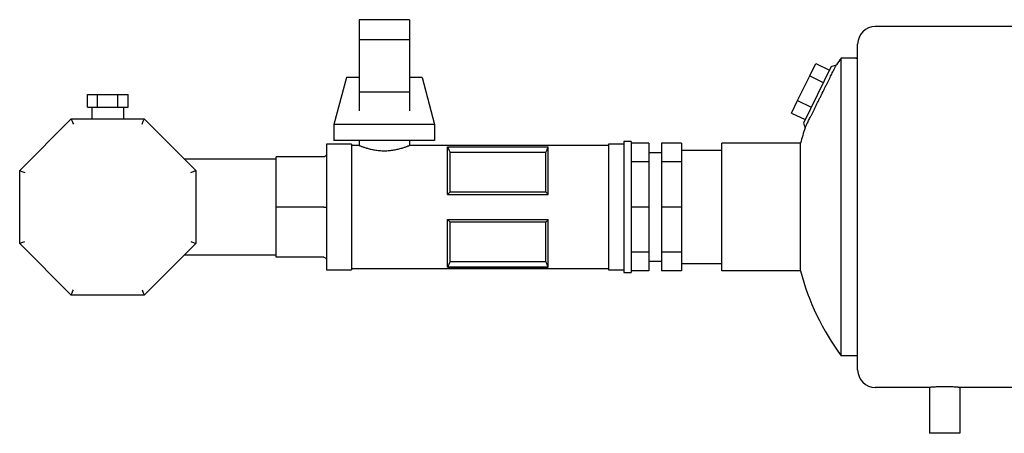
# Model space of a CAD drawing. Header units: millimetres. Extents: x 13 to 1875, y 9 to 959.
# Tile 1 of 6: x 13 to 404, y 64 to 228. Entities that reach past the tile are written whole.
import ezdxf

# ---------------------------------------------------------------- set-up
doc = ezdxf.new("R2010")
doc.units = ezdxf.units.MM

msp = doc.modelspace()

# ---------------------------------------------------------------- linework, layer by layer
at = {"color": 7, "linetype": 'Continuous', "lineweight": 25}
for p, q in [((167.7, 228.46), (147.7, 228.46)), ((147.7, 228.46), (147.7, 220.46)), ((167.7, 228.46), (167.7, 220.46)), ((537.64, 225.71), (352.89, 225.71)), ((167.7, 220.46), (147.7, 220.46)), ((147.7, 220.46), (147.7, 199.59)), ((167.7, 220.46), (167.7, 199.59)), ((345.89, 89.21), (345.89, 218.71)), ((339.33, 94.71), (339.33, 213.21)), ((345.22, 213.21), (339.33, 213.21)), ((345.89, 213.43), (345.22, 213.21)), ((335.3, 209.79), (324.34, 187.32)), ((326.83, 206.12), (329.24, 211.05)), ((329.24, 211.05), (334.63, 208.42)), ((335.3, 209.79), (337.42, 210.52)), ((142.7, 205.46), (137.7, 186.71)), ((147.7, 205.46), (142.7, 205.46)), ((172.7, 205.46), (167.7, 205.46)), ((172.7, 205.46), (177.7, 186.71)), ((322.02, 196.26), (326.83, 206.12)), ((326.83, 206.12), (332.23, 203.49)), ((39.66, 193.71), (39.66, 198.71)), ((39.66, 198.71), (43.7, 198.71)), ((43.7, 193.71), (43.7, 198.71)), ((43.7, 198.71), (51.79, 198.71)), ((51.79, 193.71), (51.79, 198.71)), ((51.79, 198.71), (55.83, 198.71)), ((55.83, 193.71), (55.83, 198.71)), ((167.7, 199.59), (147.7, 199.59)), ((147.7, 199.59), (147.7, 192.22)), ((167.7, 199.59), (167.7, 192.22)), ((319.62, 191.33), (322.02, 196.26)), ((322.02, 196.26), (327.42, 193.63)), ((39.66, 193.71), (43.7, 193.71)), ((41.4, 193.71), (41.4, 188.96)), ((43.7, 193.71), (51.79, 193.71)), ((51.79, 193.71), (55.83, 193.71)), ((54.1, 188.96), (54.1, 193.71)), ((12.75, 168.45), (33.25, 188.96)), ((33.25, 188.96), (62.24, 188.96)), ((62.24, 188.96), (82.75, 168.45)), ((319.62, 191.33), (325.01, 188.7)), ((137.7, 186.71), (137.7, 180.46)), ((177.7, 186.71), (137.7, 186.71)), ((177.7, 186.71), (177.7, 180.46)), ((324.34, 187.32), (324.98, 185.47)), ((177.7, 180.46), (137.7, 180.46)), ((147.7, 180.46), (147.7, 178.46)), ((167.7, 180.46), (167.7, 178.46)), ((144.7, 178.96), (134.7, 178.96)), ((134.7, 178.96), (134.7, 153.96)), ((144.7, 178.96), (144.7, 153.96)), ((147.7, 178.46), (144.7, 178.46)), ((246.89, 178.46), (167.7, 178.46)), ((182.89, 177.94), (222.89, 177.94)), ((182.89, 158.96), (182.89, 177.94)), ((182.91, 177.89), (222.86, 177.89)), ((222.89, 158.96), (222.89, 177.94)), ((252.89, 178.96), (246.89, 178.96)), ((246.89, 178.96), (246.89, 153.96)), ((255.89, 179.96), (252.89, 179.96)), ((252.89, 179.96), (252.89, 153.96)), ((255.89, 179.96), (255.89, 153.96)), ((262.89, 179.39), (255.89, 179.39)), ((262.89, 179.39), (262.89, 171.94)), ((275.89, 179.39), (267.89, 179.39)), ((267.89, 179.39), (267.89, 171.94)), ((275.89, 179.39), (275.89, 171.94)), ((291.89, 176.38), (275.89, 176.38)), ((291.89, 128.56), (291.89, 179.36)), ((323.16, 179.36), (291.89, 179.36)), ((323.16, 128.56), (323.16, 179.36)), ((114.7, 173.01), (78.19, 173.01)), ((133.7, 173.96), (114.7, 173.96)), ((114.7, 153.96), (114.7, 173.96)), ((183.82, 175.62), (183.82, 160.01)), ((221.95, 175.62), (183.82, 175.62)), ((221.95, 160.01), (221.95, 175.62)), ((267.89, 175.46), (262.89, 175.46)), ((12.75, 139.46), (12.75, 168.45)), ((82.75, 168.45), (82.75, 139.46)), ((262.89, 171.94), (255.89, 171.94)), ((262.89, 171.94), (262.89, 153.96)), ((275.89, 171.94), (267.89, 171.94)), ((267.89, 171.94), (267.89, 153.96)), ((275.89, 171.94), (275.89, 153.96)), ((182.89, 158.96), (222.89, 158.96)), ((183.82, 160.01), (221.95, 160.01)), ((133.7, 153.96), (114.7, 153.96)), ((114.7, 133.96), (114.7, 153.96)), ((134.7, 153.96), (134.7, 128.96)), ((144.7, 153.96), (144.7, 128.96)), ((246.89, 153.96), (246.89, 128.96)), ((252.89, 153.96), (252.89, 127.96)), ((255.89, 153.96), (255.89, 127.96)), ((262.89, 153.96), (255.89, 153.96)), ((262.89, 153.96), (262.89, 135.97)), ((275.89, 153.96), (267.89, 153.96)), ((267.89, 153.96), (267.89, 135.97)), ((275.89, 153.96), (275.89, 135.97)), ((182.89, 148.96), (222.89, 148.96)), ((182.89, 129.97), (182.89, 148.96)), ((222.89, 129.97), (222.89, 148.96)), ((183.82, 147.9), (183.82, 132.29)), ((221.95, 147.9), (183.82, 147.9)), ((221.95, 132.29), (221.95, 147.9)), ((33.25, 118.96), (12.75, 139.46)), ((82.75, 139.46), (62.24, 118.96)), ((78.19, 134.91), (114.7, 134.91)), ((133.7, 133.96), (114.7, 133.96)), ((262.89, 135.97), (255.89, 135.97)), ((262.89, 135.97), (262.89, 128.52)), ((275.89, 135.97), (267.89, 135.97)), ((267.89, 135.97), (267.89, 128.52)), ((275.89, 135.97), (275.89, 128.52)), ((144.7, 129.46), (246.89, 129.46)), ((182.89, 129.97), (222.89, 129.97)), ((222.86, 130.02), (182.91, 130.02)), ((183.82, 132.29), (221.95, 132.29)), ((262.89, 132.46), (267.89, 132.46)), ((275.89, 131.53), (291.89, 131.53)), ((134.7, 128.96), (144.7, 128.96)), ((246.89, 128.96), (252.89, 128.96)), ((252.89, 127.96), (255.89, 127.96)), ((262.89, 128.52), (255.89, 128.52)), ((275.89, 128.52), (267.89, 128.52)), ((323.16, 128.56), (291.89, 128.56)), ((62.24, 118.96), (33.25, 118.96)), ((345.89, 94.71), (339.33, 94.71)), ((374.49, 82.21), (352.89, 82.21)), ((374.49, 82.21), (374.49, 63.96)), ((591.49, 82.21), (386.49, 82.21)), ((386.49, 82.21), (386.49, 63.96)), ((386.49, 63.96), (374.49, 63.96))]:
    msp.add_line(p, q, dxfattribs=at)
at = {"color": 7, "linetype": 'Continuous', "lineweight": 25, "flags": 128}
for points in [[(182.89, 177.94), (182.9, 177.91), (182.91, 177.89)], [(222.86, 177.89), (222.88, 177.92), (222.89, 177.94)], [(182.91, 130.02), (182.89, 129.99), (182.89, 129.97)], [(222.89, 129.97), (222.87, 130), (222.86, 130.02)]]:
    msp.add_lwpolyline(points, dxfattribs=at)
at = {"color": 7, "linetype": 'Continuous', "lineweight": 25}
for centre, radius, start, end in [((352.89, 218.71), 7, 90, 180), ((419.89, 153.96), 100, 143.6654, 145.5528), ((419.89, 153.96), 100, 161.632, 165.2857), ((419.89, 153.96), 100, 194.7143, 216.3346), ((352.89, 89.21), 7, 180, 270)]:
    msp.add_arc(centre, radius, start, end, dxfattribs=at)
for points, knots in [([(345.22, 213.21), (345.22, 213.21), (345.28, 213.19), (345.51, 213.12), (345.68, 213.07), (345.89, 213.01)], [0, 0, 0, 0, 0.5, 0.5, 1, 1, 1, 1]), ([(324.98, 185.47), (324.98, 185.47), (325.02, 185.55), (325.14, 185.79), (325.19, 185.89), (325.31, 186.13), (325.38, 186.26), (325.53, 186.58), (325.62, 186.75), (325.81, 187.13), (325.91, 187.35), (326.25, 188.03), (326.51, 188.56), (326.95, 189.43), (327.1, 189.74), (327.42, 190.37), (327.58, 190.7), (327.92, 191.38), (328.09, 191.73), (328.45, 192.46), (328.64, 192.84), (329.2, 193.97), (329.59, 194.75), (330.19, 195.96), (330.39, 196.37), (330.8, 197.19), (331, 197.6), (331.61, 198.82), (332.01, 199.63), (332.62, 200.85), (332.82, 201.25), (333.21, 202.03), (333.4, 202.42), (333.77, 203.17), (333.95, 203.54), (334.31, 204.26), (334.49, 204.62), (335, 205.64), (335.31, 206.27), (335.74, 207.14), (335.88, 207.42), (336.14, 207.94), (336.26, 208.19), (336.6, 208.87), (336.79, 209.25), (337.02, 209.72), (337.09, 209.86), (337.21, 210.1), (337.26, 210.2), (337.38, 210.44), (337.42, 210.52), (337.42, 210.52)], [0, 0, 0, 0, 0.0625, 0.0625, 0.09375, 0.09375, 0.125, 0.125, 0.15625, 0.15625, 0.1875, 0.1875, 0.25, 0.25, 0.28125, 0.28125, 0.3125, 0.3125, 0.34375, 0.34375, 0.375, 0.375, 0.4375, 0.4375, 0.46875, 0.46875, 0.5, 0.5, 0.5625, 0.5625, 0.59375, 0.59375, 0.625, 0.625, 0.65625, 0.65625, 0.6875, 0.6875, 0.75, 0.75, 0.78125, 0.78125, 0.8125, 0.8125, 0.875, 0.875, 0.90625, 0.90625, 0.9375, 0.9375, 1, 1, 1, 1]), ([(33.25, 188.96), (33.25, 188.96), (33.27, 188.91), (33.35, 188.72), (33.41, 188.57), (33.57, 188.17), (33.67, 187.94), (33.87, 187.45), (33.98, 187.19), (34.08, 186.96)], [0, 0, 0, 0, 0.25, 0.25, 0.5, 0.5, 0.75, 0.75, 1, 1, 1, 1]), ([(61.41, 186.96), (61.51, 187.19), (61.62, 187.45), (61.82, 187.94), (61.92, 188.17), (62.08, 188.57), (62.14, 188.72), (62.22, 188.91), (62.24, 188.96), (62.24, 188.96)], [0, 0, 0, 0, 0.25, 0.25, 0.5, 0.5, 0.75, 0.75, 1, 1, 1, 1]), ([(147.7, 178.46), (147.7, 178.46), (147.7, 178.45), (147.71, 178.45), (147.73, 178.44), (147.76, 178.43), (147.79, 178.42), (147.84, 178.4), (147.93, 178.36), (148.12, 178.29), (148.44, 178.16), (148.87, 178), (149.37, 177.82), (149.96, 177.62), (150.62, 177.41), (151.34, 177.2), (152.38, 176.93), (153.82, 176.63), (155.71, 176.38), (157.69, 176.29), (159.68, 176.38), (161.57, 176.63), (163.01, 176.94), (164.05, 177.2), (164.78, 177.41), (165.43, 177.62), (166.02, 177.82), (166.52, 178), (166.94, 178.16), (167.27, 178.29), (167.48, 178.37), (167.59, 178.41), (167.65, 178.44), (167.69, 178.45), (167.69, 178.45), (167.7, 178.46)], [0, 0, 0, 0, 0.00885, 0.017732, 0.026646, 0.035593, 0.044575, 0.053593, 0.062647, 0.093173, 0.125039, 0.154951, 0.187714, 0.218893, 0.250288, 0.281572, 0.312691, 0.375263, 0.437374, 0.499944, 0.562257, 0.624754, 0.687391, 0.718581, 0.749811, 0.781247, 0.812439, 0.84507, 0.874874, 0.906761, 0.937307, 0.95314, 0.968862, 0.98448, 1, 1, 1, 1]), ([(134.7, 174.96), (134.7, 174.84), (134.67, 174.71), (134.58, 174.46), (134.5, 174.35), (134.3, 174.15), (134.19, 174.07), (133.94, 173.98), (133.81, 173.96), (133.7, 173.96)], [0, 0, 0, 0, 0.25, 0.25, 0.5, 0.5, 0.75, 0.75, 1, 1, 1, 1]), ([(12.75, 168.45), (12.75, 168.45), (12.79, 168.44), (12.98, 168.35), (13.14, 168.29), (13.53, 168.13), (13.76, 168.03), (14.26, 167.83), (14.51, 167.72), (14.75, 167.62)], [0, 0, 0, 0, 0.25, 0.25, 0.5, 0.5, 0.75, 0.75, 1, 1, 1, 1]), ([(80.75, 167.62), (80.98, 167.72), (81.24, 167.83), (81.73, 168.03), (81.96, 168.13), (82.35, 168.29), (82.51, 168.35), (82.7, 168.44), (82.75, 168.45), (82.75, 168.45)], [0, 0, 0, 0, 0.25, 0.25, 0.5, 0.5, 0.75, 0.75, 1, 1, 1, 1]), ([(133.7, 153.96), (133.81, 153.96), (133.94, 153.96), (134.19, 153.96), (134.3, 153.96), (134.5, 153.96), (134.58, 153.96), (134.67, 153.96), (134.7, 153.96), (134.7, 153.96)], [0, 0, 0, 0, 0.25, 0.25, 0.5, 0.5, 0.75, 0.75, 1, 1, 1, 1]), ([(12.75, 139.46), (12.75, 139.46), (12.79, 139.48), (12.98, 139.56), (13.14, 139.62), (13.53, 139.78), (13.76, 139.88), (14.26, 140.08), (14.51, 140.19), (14.75, 140.29)], [0, 0, 0, 0, 0.25, 0.25, 0.5, 0.5, 0.75, 0.75, 1, 1, 1, 1]), ([(80.75, 140.29), (80.98, 140.19), (81.24, 140.08), (81.73, 139.88), (81.96, 139.78), (82.35, 139.62), (82.51, 139.56), (82.7, 139.48), (82.75, 139.46), (82.75, 139.46)], [0, 0, 0, 0, 0.25, 0.25, 0.5, 0.5, 0.75, 0.75, 1, 1, 1, 1]), ([(133.7, 133.96), (133.81, 133.96), (133.94, 133.93), (134.19, 133.84), (134.3, 133.76), (134.5, 133.57), (134.58, 133.45), (134.67, 133.2), (134.7, 133.07), (134.7, 132.96)], [0, 0, 0, 0, 0.25, 0.25, 0.5, 0.5, 0.75, 0.75, 1, 1, 1, 1]), ([(33.25, 118.96), (33.25, 118.96), (33.27, 119), (33.35, 119.19), (33.41, 119.35), (33.57, 119.74), (33.67, 119.97), (33.87, 120.47), (33.98, 120.72), (34.08, 120.96)], [0, 0, 0, 0, 0.25, 0.25, 0.5, 0.5, 0.75, 0.75, 1, 1, 1, 1]), ([(61.41, 120.96), (61.51, 120.72), (61.62, 120.47), (61.82, 119.97), (61.92, 119.74), (62.08, 119.35), (62.14, 119.19), (62.22, 119), (62.24, 118.96), (62.24, 118.96)], [0, 0, 0, 0, 0.25, 0.25, 0.5, 0.5, 0.75, 0.75, 1, 1, 1, 1]), ([(386.49, 82.21), (386.49, 82.21), (386.45, 82.21), (386.33, 82.22), (386.28, 82.22), (386.17, 82.23), (386.04, 82.24), (385.87, 82.25), (385.69, 82.27), (385.58, 82.28), (385.26, 82.3), (385.01, 82.31), (384.45, 82.35), (384.15, 82.36), (383.49, 82.39), (383.15, 82.41), (382.61, 82.43), (382.42, 82.43), (382.04, 82.44), (381.85, 82.44), (381.28, 82.45), (380.89, 82.46), (380.09, 82.46), (379.7, 82.45), (379.13, 82.44), (378.94, 82.44), (378.56, 82.43), (378.37, 82.43), (377.83, 82.41), (377.48, 82.39), (376.83, 82.36), (376.52, 82.35), (375.97, 82.31), (375.72, 82.3), (375.39, 82.28), (375.29, 82.27), (375.1, 82.25), (375.02, 82.25), (374.79, 82.23), (374.68, 82.22), (374.52, 82.21), (374.49, 82.21), (374.49, 82.21)], [0, 0, 0, 0, 0.0625, 0.0625, 0.09375, 0.09375, 0.125, 0.15625, 0.15625, 0.1875, 0.1875, 0.25, 0.25, 0.3125, 0.3125, 0.375, 0.375, 0.40625, 0.40625, 0.4375, 0.4375, 0.5, 0.5, 0.5625, 0.5625, 0.59375, 0.59375, 0.625, 0.625, 0.6875, 0.6875, 0.75, 0.75, 0.8125, 0.8125, 0.84375, 0.84375, 0.875, 0.875, 0.9375, 0.9375, 1, 1, 1, 1])]:
    msp.add_open_spline(points, degree=3, knots=knots, dxfattribs=at)
for points in [[(182.91, 177.89), (183.22, 177.14), (183.52, 176.38), (183.82, 175.62)], [(221.95, 175.62), (222.25, 176.38), (222.55, 177.14), (222.86, 177.89)], [(183.82, 160.01), (183.52, 159.66), (183.22, 159.31), (182.89, 158.96)], [(222.89, 158.96), (222.55, 159.31), (222.25, 159.66), (221.95, 160.01)], [(182.89, 148.96), (183.22, 148.6), (183.52, 148.25), (183.82, 147.9)], [(221.95, 147.9), (222.25, 148.25), (222.55, 148.6), (222.89, 148.96)], [(183.82, 132.29), (183.52, 131.53), (183.22, 130.77), (182.91, 130.02)], [(222.86, 130.02), (222.55, 130.77), (222.25, 131.53), (221.95, 132.29)]]:
    msp.add_open_spline(points, degree=3, dxfattribs=at)

doc.saveas('drawing.dxf')
